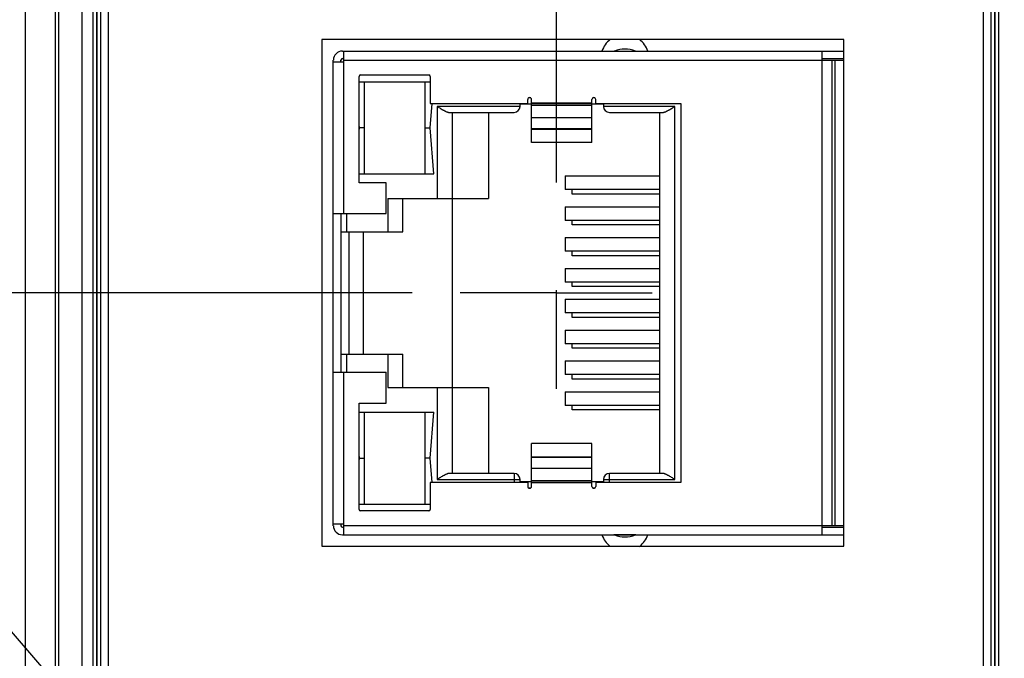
# Model space of a CAD drawing. Header units: inches. Extents: x 0 to 34, y 0 to 22.
# Tile 20 of 118: x 8.4 to 9.7, y 15.5 to 16.3. Entities that reach past the tile are written whole.
import ezdxf

# ---------------------------------------------------------------- set-up
doc = ezdxf.new("R2010")
doc.units = ezdxf.units.IN
doc.header["$LTSCALE"] = 1.87
doc.header["$MEASUREMENT"] = 0
doc.linetypes.add('CENTER', pattern=[0.6, 0.375, -0.075, 0.075, -0.075])
doc.layers.get('0').update_dxf_attribs({"linetype": 'CONTINUOUS'})
doc.layers.add('02___PRT_ALL_AXES', color=7, linetype='CONTINUOUS')
doc.layers.add('DIMENSIONS', color=7, linetype='CONTINUOUS')
doc.styles.get("Standard").update_dxf_attribs({"font": 'txt', "width": 0.8})
doc.dimstyles.new('DIMSTYLE_1', dxfattribs={"dimtxt": 0.125, "dimasz": 0.18, "dimexe": 0.18, "dimexo": 0.0625, "dimgap": 0.09, "dimtad": 0, "dimtih": 1, "dimtoh": 1, "dimzin": 4, "dimdsep": 46, "dimtxsty": 'STANDARD', "dimblk": '_FILLED', "dimblk1": '_FILLED', "dimblk2": '_FILLED', "dimcen": 0.09, "dimadec": 0, "dimazin": 0, "dimtp": 0.01, "dimtm": 0.01, "dimtfac": 1, "dimtofl": 0, "dimtmove": 0, "dimatfit": 3, "dimldrblk": '_FILLED', "dimfxl": 1, "dimtolj": 1, "dimtzin": 4, "dimarcsym": 0})

# ---------------------------------------------------------------- blocks, each defined once
blk = doc.blocks.new('*D6')
at = {"layer": 'DIMENSIONS', "color": 2, "linetype": 'CONTINUOUS'}
blk.add_line((8.9113, 15.9621), (5.0116, 15.9621), dxfattribs=at)
at = {"layer": 'DIMENSIONS', "color": 2, "linetype": 'CONTINUOUS', "insert": (4.9491, 16.0246), "char_height": 0.125, "width": 1.125, "attachment_point": 3, "line_spacing_factor": 0.9}
blk.add_mtext('1.90{\\Ftxt.shx;\\W1.000000;\\H0.125000; }[48.3]', dxfattribs=at)
blk = doc.blocks.new('_FILLED')
at = {"color": 0, "linetype": 'BYBLOCK'}
blk.add_solid([(0, 0), (-1, 0.1736), (-1, -0.1736)], dxfattribs=at)
blk = doc.blocks.new('*D7')
at = {"layer": 'DIMENSIONS', "color": 2, "linetype": 'CONTINUOUS'}
for p, q in [((8.2296, 15.7058), (5.0116, 15.7058)), ((8.5444, 15.3418), (8.2296, 15.7058)), ((9.0361, 15.3418), (8.5444, 15.3418))]:
    blk.add_line(p, q, dxfattribs=at)
at = {"layer": 'DIMENSIONS', "color": 2, "linetype": 'CONTINUOUS', "insert": (4.9491, 15.7683), "char_height": 0.125, "width": 0.925, "attachment_point": 3, "line_spacing_factor": 0.9}
blk.add_mtext('2.52{\\Ftxt.shx;\\W1.000000;\\H0.125000; }[64]', dxfattribs=at)
blk = doc.blocks.new('*D12')
at = {"layer": 'DIMENSIONS', "color": 2, "linetype": 'CONTINUOUS'}
blk.add_line((10.83, 16.2021), (10.83, 18.551), dxfattribs=at)
at = {"layer": 'DIMENSIONS', "color": 2, "linetype": 'CONTINUOUS', "insert": (10.7675, 18.6135), "char_height": 0.125, "width": 1.225, "attachment_point": 1, "rotation": 90, "line_spacing_factor": 0.9}
blk.add_mtext('5.13{\\Ftxt.shx;\\W1.000000;\\H0.125000; }[130.3]', dxfattribs=at)
blk = doc.blocks.new('*D13')
at = {"layer": 'DIMENSIONS', "color": 2, "linetype": 'CONTINUOUS'}
blk.add_line((12.69, 16.2021), (12.69, 18.551), dxfattribs=at)
at = {"layer": 'DIMENSIONS', "color": 2, "linetype": 'CONTINUOUS', "insert": (12.6275, 18.6135), "char_height": 0.125, "width": 1.225, "attachment_point": 1, "rotation": 90, "line_spacing_factor": 0.9}
blk.add_mtext('6.99{\\Ftxt.shx;\\W1.000000;\\H0.125000; }[177.6]', dxfattribs=at)
blk = doc.blocks.new('*D14')
at = {"layer": 'DIMENSIONS', "color": 2, "linetype": 'CONTINUOUS'}
blk.add_line((16.41, 16.2021), (16.41, 18.551), dxfattribs=at)
at = {"layer": 'DIMENSIONS', "color": 2, "linetype": 'CONTINUOUS', "insert": (16.3475, 18.6135), "char_height": 0.125, "width": 1.325, "attachment_point": 1, "rotation": 90, "line_spacing_factor": 0.9}
blk.add_mtext('10.71{\\Ftxt.shx;\\W1.000000;\\H0.125000; }[272.1]', dxfattribs=at)

msp = doc.modelspace()

# ---------------------------------------------------------------- linework, layer by layer
at = {"color": 7, "linetype": 'CONTINUOUS'}
for p, q in [((8.4076, 14.4947), (8.4076, 17.7634)), ((8.4469, 14.4947), (8.4469, 17.7634)), ((8.4509, 17.7614), (8.4509, 14.4966)), ((8.4809, 17.7614), (8.4809, 14.4966)), ((8.4957, 14.4975), (8.4957, 17.7606)), ((8.5006, 14.4975), (8.5006, 17.7606)), ((8.501, 14.4975), (8.501, 17.7606)), ((8.5059, 14.4975), (8.5059, 17.7606)), ((8.5155, 17.7574), (8.5155, 14.5007)), ((9.6556, 14.5007), (9.6556, 17.7574)), ((9.6653, 17.7606), (9.6653, 14.4975)), ((9.6702, 17.7606), (9.6702, 14.4975)), ((9.6706, 17.7606), (9.6706, 14.4975)), ((9.6755, 17.7606), (9.6755, 14.4975)), ((8.7937, 16.292), (8.7937, 15.6321)), ((9.4737, 16.292), (8.7937, 16.292)), ((9.4737, 15.6321), (9.4737, 16.292)), ((8.8206, 16.277), (9.4737, 16.277)), ((8.8206, 16.2672), (8.8225, 16.2672)), ((8.8225, 16.0654), (8.8225, 16.277)), ((9.1751, 16.2771), (9.2022, 16.2771)), ((9.445, 16.277), (9.445, 15.6471)), ((9.445, 16.2672), (9.4737, 16.2672)), ((8.8087, 15.6589), (8.8087, 16.2652)), ((8.8087, 16.2632), (8.8225, 16.2632)), ((8.8186, 16.2632), (8.8186, 16.2652)), ((8.8225, 16.2652), (9.4737, 16.2652)), ((9.4587, 15.6589), (9.4587, 16.2652)), ((9.4627, 15.6589), (9.4627, 16.2652)), ((8.8422, 16.1054), (8.8422, 16.2439)), ((8.8442, 16.2459), (8.9331, 16.2459)), ((8.9351, 16.2439), (8.9351, 16.2089)), ((8.8422, 16.2368), (8.9351, 16.2368)), ((8.8493, 16.1172), (8.8493, 16.2368)), ((8.928, 16.2368), (8.928, 16.1172)), ((9.0659, 16.216), (9.0632, 16.216)), ((9.1496, 16.216), (9.1468, 16.216)), ((8.935, 16.177), (8.9376, 16.2089)), ((8.9351, 16.2089), (9.0621, 16.2089)), ((8.9442, 16.205), (8.9442, 16.0851)), ((9.052, 16.205), (8.9442, 16.205)), ((9.052, 16.205), (9.052, 16.2089)), ((9.052, 16.2081), (9.067, 16.2081)), ((9.0621, 16.2089), (9.0621, 16.214)), ((9.067, 16.1579), (9.067, 16.214)), ((9.1457, 16.209), (9.067, 16.209)), ((9.067, 16.2088), (9.1457, 16.2088)), ((9.1457, 16.2061), (9.067, 16.2061)), ((9.1457, 16.1579), (9.1457, 16.214)), ((9.1457, 16.2081), (9.1607, 16.2081)), ((9.1507, 16.2089), (9.1507, 16.214)), ((9.1507, 16.2089), (9.2615, 16.2089)), ((9.1607, 16.2089), (9.1607, 16.205)), ((9.2536, 16.205), (9.1607, 16.205)), ((9.2536, 15.7191), (9.2536, 16.205)), ((9.2615, 16.2089), (9.2615, 15.7152)), ((8.9599, 16.1971), (9.0442, 16.1971)), ((8.9639, 15.727), (8.9639, 16.1971)), ((9.0111, 16.1971), (9.0111, 16.0851)), ((9.067, 16.1906), (9.1457, 16.1906)), ((9.1686, 16.1971), (9.2379, 16.1971)), ((9.2339, 16.1971), (9.2339, 15.727)), ((8.8422, 16.1789), (8.8424, 16.177)), ((8.8424, 16.177), (8.8422, 16.1751)), ((8.8493, 16.177), (8.8424, 16.177)), ((8.928, 16.177), (8.935, 16.177)), ((8.9399, 16.1172), (8.935, 16.177)), ((9.1457, 16.1758), (9.067, 16.1758)), ((9.067, 16.1753), (9.1457, 16.1753)), ((9.1457, 16.1579), (9.067, 16.1579)), ((8.8422, 16.1172), (8.9399, 16.1172)), ((9.111, 16.1144), (9.111, 16.0967)), ((9.111, 16.1144), (9.2339, 16.1144)), ((8.8776, 16.1054), (8.8422, 16.1054)), ((8.8776, 16.0654), (8.8776, 16.1054)), ((9.2339, 16.0967), (9.111, 16.0967)), ((9.1198, 16.0908), (9.1198, 16.0967)), ((9.2339, 16.0908), (9.1198, 16.0908)), ((8.8796, 16.0851), (8.8796, 16.0418)), ((8.8796, 16.0851), (9.0111, 16.0851)), ((8.8993, 16.0418), (8.8993, 16.0851)), ((9.111, 16.0742), (9.111, 16.0565)), ((9.111, 16.0742), (9.2339, 16.0742)), ((8.8087, 16.0654), (8.8776, 16.0654)), ((8.8186, 16.0654), (8.8186, 15.8587)), ((8.8265, 16.0418), (8.8265, 16.0654)), ((9.2339, 16.0565), (9.111, 16.0565)), ((9.1198, 16.0506), (9.1198, 16.0565)), ((9.2339, 16.0506), (9.1198, 16.0506)), ((8.8186, 16.0418), (8.8993, 16.0418)), ((8.8289, 16.0418), (8.8289, 15.8823)), ((8.8481, 15.8823), (8.8481, 16.0418)), ((9.111, 16.0341), (9.111, 16.0164)), ((9.111, 16.0341), (9.2339, 16.0341)), ((9.2339, 16.0164), (9.111, 16.0164)), ((9.1198, 16.0105), (9.1198, 16.0164)), ((9.2339, 16.0105), (9.1198, 16.0105)), ((9.111, 15.9939), (9.111, 15.9762)), ((9.111, 15.9939), (9.2339, 15.9939)), ((9.2339, 15.9762), (9.111, 15.9762)), ((9.1198, 15.9703), (9.1198, 15.9762)), ((9.2339, 15.9703), (9.1198, 15.9703)), ((9.111, 15.9538), (9.111, 15.9361)), ((9.111, 15.9538), (9.2339, 15.9538)), ((9.2339, 15.9361), (9.111, 15.9361)), ((9.1198, 15.9302), (9.1198, 15.9361)), ((9.2339, 15.9302), (9.1198, 15.9302)), ((9.111, 15.9136), (9.111, 15.8959)), ((9.111, 15.9136), (9.2339, 15.9136)), ((9.2339, 15.8959), (9.111, 15.8959)), ((9.1198, 15.89), (9.1198, 15.8959)), ((8.8186, 15.8823), (8.8993, 15.8823)), ((8.8265, 15.8587), (8.8265, 15.8823)), ((8.8796, 15.8823), (8.8796, 15.839)), ((8.8993, 15.839), (8.8993, 15.8823)), ((9.2339, 15.89), (9.1198, 15.89)), ((9.111, 15.8735), (9.111, 15.8557)), ((9.111, 15.8735), (9.2339, 15.8735)), ((8.8087, 15.8587), (8.8776, 15.8587)), ((8.8225, 15.6471), (8.8225, 15.8587)), ((8.8776, 15.8187), (8.8776, 15.8587)), ((9.2339, 15.8557), (9.111, 15.8557)), ((9.1198, 15.8498), (9.1198, 15.8557)), ((9.2339, 15.8498), (9.1198, 15.8498)), ((8.8796, 15.839), (9.0111, 15.839)), ((8.9442, 15.839), (8.9442, 15.7191)), ((9.0111, 15.839), (9.0111, 15.727)), ((9.111, 15.8333), (9.111, 15.8156)), ((9.111, 15.8333), (9.2339, 15.8333)), ((8.8422, 15.6802), (8.8422, 15.8187)), ((8.8422, 15.8187), (8.8776, 15.8187)), ((8.8422, 15.8069), (8.9399, 15.8069)), ((8.8493, 15.6872), (8.8493, 15.8069)), ((8.928, 15.8069), (8.928, 15.6872)), ((8.935, 15.7471), (8.9399, 15.8069)), ((9.2339, 15.8156), (9.111, 15.8156)), ((9.1198, 15.8097), (9.1198, 15.8156)), ((9.2339, 15.8097), (9.1198, 15.8097)), ((9.067, 15.7101), (9.067, 15.7662)), ((9.1457, 15.7662), (9.067, 15.7662)), ((9.1457, 15.7101), (9.1457, 15.7662)), ((8.8422, 15.749), (8.8424, 15.7471)), ((8.8424, 15.7471), (8.8422, 15.7452)), ((8.8424, 15.7471), (8.8493, 15.7471)), ((8.935, 15.7471), (8.928, 15.7471)), ((8.9376, 15.7152), (8.935, 15.7471)), ((9.067, 15.7488), (9.1457, 15.7488)), ((9.067, 15.7482), (9.1457, 15.7482)), ((9.0442, 15.727), (8.9599, 15.727)), ((9.0442, 15.727), (9.0442, 15.7152)), ((9.1457, 15.7334), (9.067, 15.7334)), ((9.1686, 15.7152), (9.1686, 15.727)), ((9.2379, 15.727), (9.1686, 15.727)), ((8.9351, 15.7152), (8.9351, 15.6802)), ((9.0621, 15.7152), (8.9351, 15.7152)), ((8.9442, 15.7191), (9.052, 15.7191)), ((9.052, 15.716), (9.0513, 15.7152)), ((9.052, 15.716), (9.052, 15.7191)), ((9.067, 15.716), (9.052, 15.716)), ((9.0621, 15.7152), (9.0621, 15.7101)), ((9.067, 15.718), (9.1457, 15.718)), ((9.1457, 15.7153), (9.067, 15.7153)), ((9.067, 15.7151), (9.1457, 15.7151)), ((9.1607, 15.716), (9.1457, 15.716)), ((9.1507, 15.7152), (9.1507, 15.7101)), ((9.2615, 15.7152), (9.1507, 15.7152)), ((9.1607, 15.7191), (9.1607, 15.716)), ((9.1607, 15.7191), (9.2536, 15.7191)), ((9.1607, 15.716), (9.1615, 15.7152)), ((9.0632, 15.7081), (9.0659, 15.7081)), ((9.1468, 15.7081), (9.1496, 15.7081)), ((8.8422, 15.6872), (8.9351, 15.6872)), ((8.9331, 15.6782), (8.8442, 15.6782)), ((8.8225, 15.6609), (8.8087, 15.6609)), ((8.8186, 15.6609), (8.8186, 15.6589)), ((8.8206, 15.6569), (8.8225, 15.6569)), ((9.4737, 15.6589), (8.8225, 15.6589)), ((9.445, 15.6569), (9.4737, 15.6569)), ((8.8206, 15.6471), (9.4737, 15.6471)), ((9.2022, 15.6469), (9.1751, 15.6469)), ((8.7937, 15.6321), (9.4737, 15.6321))]:
    msp.add_line(p, q, dxfattribs=at)
for centre, radius, start, end in [((9.1886, 16.267), 0.0315, 127.4995, 161.5579), ((9.1886, 16.267), 0.0315, 18.4421, 52.5005), ((9.1887, 16.2432), 0.0365, 68.1891, 111.8109), ((8.8206, 16.2652), 0.0118, 90, 180), ((8.8206, 16.2652), 0.00197, 90, 180), ((9.1744, 16.279), 0.00197, 270, 291.8109), ((9.203, 16.279), 0.00197, 248.1891, 270), ((8.8442, 16.2439), 0.00197, 90, 180), ((8.9331, 16.2439), 0.00197, 0, 90), ((9.0645, 16.214), 0.00246, 0, 180), ((9.1482, 16.214), 0.00246, 0, 180), ((9.0442, 16.205), 0.00787, 270, 360), ((9.1686, 16.205), 0.00787, 180, 270), ((9.0442, 15.7191), 0.00787, 0, 90), ((9.1686, 15.7191), 0.00787, 90, 180), ((9.0645, 15.7101), 0.00246, 180, 360), ((9.1482, 15.7101), 0.00246, 180, 360), ((8.8442, 15.6802), 0.00197, 180, 270), ((8.9331, 15.6802), 0.00197, 270, 360), ((8.8206, 15.6589), 0.0118, 180, 270), ((8.8206, 15.6589), 0.00197, 180, 270), ((9.1886, 15.657), 0.0315, 198.4421, 232.3812), ((9.1744, 15.6451), 0.00197, 68.1891, 90), ((9.1887, 15.6809), 0.0365, 248.1891, 291.8109), ((9.203, 15.6451), 0.00197, 90, 111.8109), ((9.1886, 15.657), 0.0315, 307.6188, 341.5579)]:
    msp.add_arc(centre, radius, start, end, dxfattribs=at)
for points, knots in [([(8.9442, 16.205), (8.9449, 16.2045), (8.9463, 16.2036), (8.9484, 16.2023), (8.9501, 16.2012), (8.9515, 16.2004), (8.9526, 16.1999), (8.9536, 16.1993), (8.9546, 16.1988), (8.9555, 16.1983), (8.9565, 16.1979), (8.9572, 16.1976), (8.9579, 16.1974), (8.9583, 16.1973), (8.9587, 16.1972), (8.9591, 16.1971), (8.9595, 16.1971), (8.9598, 16.1971), (8.9599, 16.1971)], [0, 0, 0, 0, 0.141544, 0.281878, 0.41968, 0.487156, 0.553384, 0.618104, 0.681019, 0.741793, 0.800046, 0.855364, 0.881794, 0.907337, 0.931949, 0.955601, 0.978279, 1, 1, 1, 1]), ([(9.2379, 16.1971), (9.238, 16.1971), (9.2383, 16.1971), (9.2387, 16.1971), (9.2391, 16.1972), (9.2395, 16.1973), (9.2399, 16.1974), (9.2405, 16.1976), (9.2413, 16.1979), (9.2423, 16.1983), (9.2432, 16.1988), (9.2442, 16.1993), (9.2452, 16.1999), (9.2463, 16.2004), (9.2476, 16.2012), (9.2494, 16.2023), (9.2515, 16.2036), (9.2529, 16.2045), (9.2536, 16.205)], [0, 0, 0, 0, 0.021721, 0.044399, 0.068051, 0.092663, 0.118206, 0.144636, 0.199954, 0.258207, 0.318981, 0.381896, 0.446616, 0.512844, 0.58032, 0.718121, 0.858456, 1, 1, 1, 1]), ([(8.9599, 15.727), (8.9598, 15.727), (8.9595, 15.727), (8.9591, 15.7269), (8.9587, 15.7269), (8.9583, 15.7268), (8.9579, 15.7267), (8.9572, 15.7265), (8.9565, 15.7262), (8.9555, 15.7258), (8.9546, 15.7253), (8.9536, 15.7248), (8.9526, 15.7242), (8.9515, 15.7237), (8.9501, 15.7228), (8.9484, 15.7218), (8.9463, 15.7205), (8.9449, 15.7196), (8.9442, 15.7191)], [0, 0, 0, 0, 0.021721, 0.044399, 0.068051, 0.092663, 0.118206, 0.144636, 0.199954, 0.258207, 0.318981, 0.381896, 0.446616, 0.512844, 0.58032, 0.718121, 0.858456, 1, 1, 1, 1]), ([(9.2536, 15.7191), (9.2529, 15.7196), (9.2515, 15.7205), (9.2494, 15.7218), (9.2476, 15.7228), (9.2463, 15.7237), (9.2452, 15.7242), (9.2442, 15.7248), (9.2432, 15.7253), (9.2423, 15.7258), (9.2413, 15.7262), (9.2405, 15.7265), (9.2399, 15.7267), (9.2395, 15.7268), (9.2391, 15.7269), (9.2387, 15.7269), (9.2383, 15.727), (9.238, 15.727), (9.2379, 15.727)], [0, 0, 0, 0, 0.141544, 0.281878, 0.41968, 0.487156, 0.553384, 0.618104, 0.681019, 0.741793, 0.800046, 0.855364, 0.881794, 0.907337, 0.931949, 0.955601, 0.978279, 1, 1, 1, 1])]:
    msp.add_open_spline(points, degree=3, knots=knots, dxfattribs=at)
at = {"layer": '02___PRT_ALL_AXES', "color": 7, "linetype": 'CENTER'}
for p, q in [((9.0989, 16.8073), (9.0989, 15.838)), ((9.0989, 15.9621), (8.9738, 15.9621)), ((9.0989, 15.9621), (9.224, 15.9621)), ((9.0989, 15.838), (9.0989, 15.837))]:
    msp.add_line(p, q, dxfattribs=at)

# ---------------------------------------------------------------- dimensions: what is measured, and where the dimension line sits
at = {"layer": 'DIMENSIONS', "color": 2, "linetype": 'CONTINUOUS'}
for feature_location, offset, dtype, origin, picture, middle in [((16.41, 16.2021), (0, 2.3489), 1, (5.6991, 16.1396), '*D14', (16.41, 19.276)), ((10.83, 16.2021), (0, 2.3489), 1, (5.6991, 16.1396), '*D12', (10.83, 19.226)), ((12.69, 16.2021), (0, 2.3489), 1, (5.6991, 16.1396), '*D13', (12.69, 19.226)), ((8.9113, 15.9621), (-3.8998, 0), 0, (8.9738, 17.8626), '*D6', (4.1366, 15.9621)), ((9.0361, 15.3418), (-4.0246, 0.364), 0, (9.0986, 17.8626), '*D7', (4.2366, 15.7058))]:
    dim = msp.add_ordinate_dim(feature_location=feature_location, offset=offset, dtype=dtype, origin=origin, dimstyle='DIMSTYLE_1', dxfattribs=at)
    dim.commit()
    dim.dimension.update_dxf_attribs({"geometry": picture, "text_midpoint": middle})

doc.saveas('drawing.dxf')
